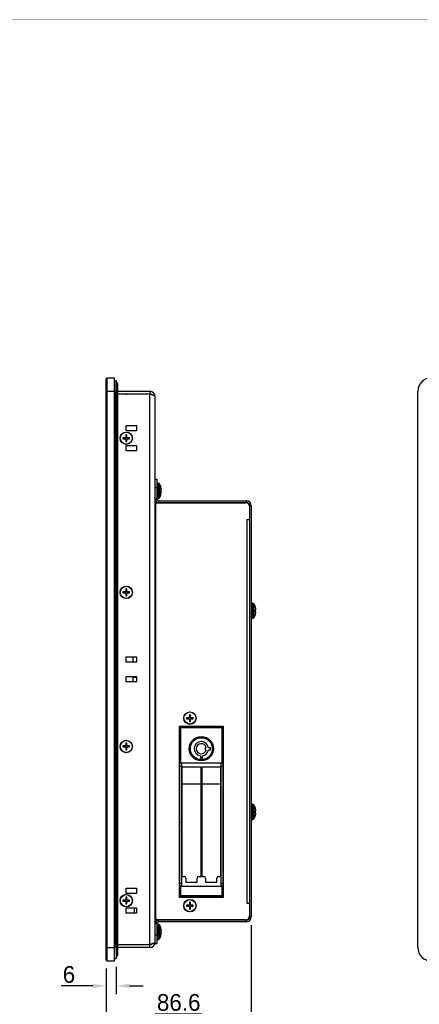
# Model space of a CAD drawing. Header units: millimetres. Extents: x 0 to 1427, y 0 to 1009.
# Tile 17 of 32: x 713 to 952, y 422 to 1009. Entities that reach past the tile are written whole.
import ezdxf

# ---------------------------------------------------------------- set-up
doc = ezdxf.new("R2010")
doc.units = ezdxf.units.MM
doc.header["$LTSCALE"] = 65.395
doc.header["$PDMODE"] = 3
doc.header["$PDSIZE"] = 0.01
doc.layers.get('0').update_dxf_attribs({"linetype": 'CONTINUOUS'})
doc.layers.get('Defpoints').update_dxf_attribs({"linetype": 'CONTINUOUS'})
for name, color, linetype in [('00_TOPPPC12-FORMAT', 7, 'CONTINUOUS'), ('901311085-SHAPE', 7, 'CONTINUOUS'), ('AUDIO_CONNECTOR_SET-SHAPE', 7, 'CONTINUOUS'), ('C-1-338168-2-G-3D-SHAPE', 7, 'CONTINUOUS'), ('COVER-REAR_PPC15_V2-SHAPE', 7, 'CONTINUOUS'), ('FRONT_COVER_PPC17_AL-SHAPE', 7, 'CONTINUOUS'), ('HARDRACK_MB992SK-B-SHAPE', 7, 'CONTINUOUS'), ('HDR_SUPPORT-SHAPE', 7, 'CONTINUOUS'), ('HEATSINK_1960062791T001_5-SHAPE', 7, 'CONTINUOUS'), ('ISO14582-M3X8-4_8-SHAPE', 7, 'CONTINUOUS'), ('ISO7045-M3X8-4_8-SHAPE', 7, 'CONTINUOUS'), ('LCD_BRK_PC17_2BAY-SHAPE', 7, 'CONTINUOUS'), ('MIO-5251-SHAPE', 7, 'CONTINUOUS'), ('NUT_M3-SHAPE', 7, 'CONTINUOUS'), ('REAR_CASE-PCVIEW17_2BAY-V-SHAPE', 7, 'CONTINUOUS'), ('SCREW_M4X8_MUSH_2-SHAPE', 7, 'CONTINUOUS'), ('SEALNG_GASKET-PC17-SHAPE', 7, 'CONTINUOUS'), ('STANDOFF_M3X34L-SHAPE', 7, 'CONTINUOUS'), ('USB_COVER_LOCK-RX-SHAPE', 7, 'CONTINUOUS')]:
    doc.layers.add(name, color=color, linetype=linetype)
doc.styles.get("Standard").update_dxf_attribs({"font": 'gothic.ttf'})
doc.dimstyles.new('WALL', dxfattribs={"dimtxt": 10, "dimasz": 8, "dimexe": 5, "dimexo": 5, "dimgap": 1.5, "dimtad": 1, "dimtoh": 1, "dimdsep": 46, "dimtxsty": 'STANDARD', "dimcen": 0, "dimadec": 0, "dimazin": 0, "dimtp": 0.001, "dimtm": 0.001, "dimtfac": 1, "dimtofl": 0, "dimtmove": 0, "dimatfit": 3, "dimfxl": 1, "dimtolj": 1, "dimarcsym": 0})

# ---------------------------------------------------------------- blocks, each defined once
blk = doc.blocks.new('*D43')
at = {"color": 0, "lineweight": -2, "transparency": 16777216}
for p, q in [((851.61, 468.84), (851.61, 410.97)), ((765.01, 443.04), (765.01, 410.97)), ((773.01, 415.97), (843.61, 415.97))]:
    blk.add_line(p, q, dxfattribs=at)
at = {"color": 0, "transparency": 16777216}
for points in [[(773.01, 417.3), (773.01, 414.63), (765.01, 415.97)], [(843.61, 417.3), (843.61, 414.63), (851.61, 415.97)]]:
    blk.add_solid(points, dxfattribs=at)
at = {"layer": 'Defpoints', "color": 0, "transparency": 16777216}
for p in [(851.61, 473.84), (765.01, 448.04), (851.61, 415.97)]:
    blk.add_point(p, dxfattribs=at)
at = {"color": 0, "transparency": 16777216, "insert": (808.31, 422.72), "char_height": 10, "attachment_point": 5}
blk.add_mtext('\\A1;86.6', dxfattribs=at)
blk = doc.blocks.new('*D45')
at = {"color": 0, "lineweight": -2, "transparency": 16777216}
for p, q in [((765.01, 443.04), (765.01, 427.66)), ((771.01, 444.04), (771.01, 427.66)), ((757.01, 432.66), (738.23, 432.66)), ((779.01, 432.66), (787.01, 432.66))]:
    blk.add_line(p, q, dxfattribs=at)
at = {"color": 0, "transparency": 16777216}
for points in [[(757.01, 433.99), (757.01, 431.32), (765.01, 432.66)], [(779.01, 433.99), (779.01, 431.32), (771.01, 432.66)]]:
    blk.add_solid(points, dxfattribs=at)
at = {"layer": 'Defpoints', "color": 0, "transparency": 16777216}
for p in [(765.01, 448.04), (771.01, 449.04), (771.01, 432.66)]:
    blk.add_point(p, dxfattribs=at)
at = {"color": 0, "transparency": 16777216, "insert": (742.81, 439.41), "char_height": 10, "attachment_point": 5}
blk.add_mtext('\\A1;6', dxfattribs=at)

msp = doc.modelspace()

# ---------------------------------------------------------------- linework, layer by layer
at = {"layer": '00_TOPPPC12-FORMAT', "color": 7, "linetype": 'Continuous', "const_width": 0.24}
msp.add_lwpolyline([(0, 1009.2), (1426.8, 1009.2)], dxfattribs=at)
at = {"layer": '901311085-SHAPE', "color": 7, "linetype": 'Continuous'}
for p, q in [((809.015, 509.68), (808.715, 509.68)), ((809.015, 509.06), (808.715, 509.06)), ((809.015, 507.14), (808.715, 507.14)), ((809.015, 506.52), (808.715, 506.52)), ((809.015, 504.6), (808.715, 504.6)), ((809.015, 503.98), (808.715, 503.98)), ((809.015, 502.06), (808.715, 502.06)), ((809.015, 501.44), (808.715, 501.44)), ((809.015, 499.52), (808.715, 499.52)), ((809.015, 498.9), (808.715, 498.9))]:
    msp.add_line(p, q, dxfattribs=at)
at = {"layer": 'AUDIO_CONNECTOR_SET-SHAPE', "color": 7, "linetype": 'Continuous'}
for p, q in [((809.015, 508.943), (808.715, 508.94)), ((808.715, 502.939), (809.015, 502.942)), ((809.015, 488.44), (808.715, 488.44)), ((834.815, 488.44), (834.615, 488.44)), ((808.715, 486.14), (809.015, 486.14)), ((811.772, 485.84), (811.869, 485.744)), ((834.615, 486.14), (834.815, 486.14))]:
    msp.add_line(p, q, dxfattribs=at)
for points in [[(809.015, 530.37), (808.968, 530.222), (808.905, 530.009), (808.842, 529.784), (808.78, 529.546), (808.718, 529.293), (808.715, 529.277)], [(809.015, 525.413), (808.943, 525.101), (808.826, 524.616), (808.715, 524.17)], [(808.715, 489.979), (808.805, 489.782), (809.015, 489.387)], [(822.076, 485.49), (822.06, 485.499), (821.851, 485.629), (821.643, 485.76), (821.518, 485.84)]]:
    msp.add_lwpolyline(points, dxfattribs=at)
msp.add_arc((810.193, 497.906), 5.35, 257.034606, 257.267696, dxfattribs=at)
msp.add_open_spline([(808.993, 492.693), (808.968, 492.698), (808.875, 492.72), (808.781, 492.745), (808.713, 492.766)], degree=3, knots=[0, 0, 0, 0, 0.2598193, 1, 1, 1, 1], dxfattribs=at)
at = {"layer": 'C-1-338168-2-G-3D-SHAPE', "color": 7, "linetype": 'Continuous'}
for p, q in [((809.015, 586.99), (808.715, 586.99)), ((809.015, 585.347), (808.715, 585.347)), ((809.015, 584.247), (808.715, 584.247)), ((809.015, 582.604), (808.715, 582.604)), ((809.015, 581.504), (808.715, 581.504)), ((809.015, 579.775), (808.715, 579.828)), ((809.015, 578.828), (808.715, 578.881)), ((808.965, 578.095), (808.715, 578.095)), ((808.965, 578.095), (809.015, 578.086)), ((808.715, 571.995), (808.965, 571.995)), ((809.015, 572.003), (808.965, 571.995)), ((808.965, 568.085), (808.715, 568.085)), ((808.965, 568.085), (809.015, 568.076)), ((808.715, 561.985), (808.965, 561.985)), ((808.715, 561.198), (809.015, 561.251)), ((808.715, 560.251), (809.015, 560.304)), ((809.015, 558.576), (808.715, 558.576)), ((809.015, 561.993), (808.965, 561.985)), ((809.015, 557.476), (808.715, 557.476)), ((809.015, 555.833), (808.715, 555.833)), ((809.015, 554.733), (808.715, 554.733)), ((809.015, 553.09), (808.715, 553.09)), ((809.015, 551.99), (808.715, 551.99)), ((809.015, 550.347), (808.715, 550.347)), ((809.015, 549.247), (808.715, 549.247)), ((809.015, 547.604), (808.715, 547.604)), ((809.015, 546.504), (808.715, 546.504)), ((809.015, 544.775), (808.715, 544.828)), ((809.015, 543.828), (808.715, 543.881)), ((808.965, 543.095), (808.715, 543.095)), ((808.965, 543.095), (809.015, 543.086)), ((808.715, 536.995), (808.965, 536.995)), ((809.015, 537.003), (808.965, 536.995))]:
    msp.add_line(p, q, dxfattribs=at)
for centre, radius, start, end in [((807.915, 575.045), 1.825, 52.8684, 63.998118), ((807.915, 575.045), 2.325, 61.733408, 69.838826), ((807.915, 575.045), 1.825, 296.00487, 307.123868), ((807.915, 575.045), 2.325, 290.161349, 298.268496), ((807.915, 565.035), 1.825, 52.8684, 63.998118), ((807.915, 565.035), 2.325, 61.733408, 69.838826), ((807.915, 565.035), 1.825, 296.00487, 307.123868), ((807.915, 565.035), 2.325, 290.161349, 298.268496), ((807.915, 540.045), 1.825, 52.8684, 63.998118), ((807.915, 540.045), 2.325, 61.733408, 69.838826), ((807.915, 540.045), 1.825, 296.00487, 307.123868), ((807.915, 540.045), 2.325, 290.161349, 298.268496)]:
    msp.add_arc(centre, radius, start, end, dxfattribs=at)
at = {"layer": 'COVER-REAR_PPC15_V2-SHAPE', "color": 7, "linetype": 'Continuous'}
for p, q in [((794.215, 735.04), (795.215, 735.04)), ((795.215, 735.04), (795.215, 723.24)), ((794.215, 730.04), (795.215, 730.04)), ((795.215, 723.24), (794.215, 723.24)), ((796.215, 722.24), (796.215, 721.24)), ((796.215, 722.24), (848.615, 722.24)), ((796.215, 721.24), (848.615, 721.24)), ((848.615, 722.24), (848.615, 721.24)), ((850.615, 719.24), (850.615, 473.84)), ((851.615, 719.24), (850.615, 719.24)), ((851.615, 719.24), (851.615, 473.84)), ((848.615, 471.84), (796.215, 471.84)), ((796.215, 470.84), (796.215, 471.84)), ((848.615, 470.84), (796.215, 470.84)), ((848.615, 470.84), (848.615, 471.84)), ((851.615, 473.84), (850.615, 473.84)), ((795.215, 469.84), (794.215, 469.84)), ((795.215, 469.84), (795.215, 458.04)), ((794.215, 463.04), (795.215, 463.04)), ((794.215, 458.04), (794.215, 458.651)), ((794.215, 458.04), (795.215, 458.04))]:
    msp.add_line(p, q, dxfattribs=at)
for centre, radius, start, end in [((796.215, 723.24), 2, 180, 270), ((796.215, 723.24), 1, 180, 270), ((848.615, 719.24), 3, 0, 90), ((848.615, 719.24), 2, 0, 90), ((796.215, 469.84), 2, 90, 180), ((796.215, 469.84), 1, 90, 180), ((848.615, 473.84), 3, 270, 0), ((848.615, 473.84), 2, 270, 0)]:
    msp.add_arc(centre, radius, start, end, dxfattribs=at)
at = {"layer": 'FRONT_COVER_PPC17_AL-SHAPE', "color": 7, "linetype": 'Continuous'}
for p, q in [((765.015, 795.04), (765.515, 795.54)), ((765.015, 448.04), (765.015, 795.04)), ((765.515, 447.54), (765.515, 795.54)), ((765.515, 795.54), (770.015, 795.54)), ((770.015, 447.54), (770.015, 795.54)), ((765.015, 787.54), (770.015, 787.54)), ((951.064, 455.54), (951.064, 787.54)), ((765.015, 455.54), (770.015, 455.54)), ((765.015, 448.04), (765.515, 447.54)), ((765.515, 447.54), (770.015, 447.54))]:
    msp.add_line(p, q, dxfattribs=at)
for centre, start, end in [((959.064, 787.54), 90, 180), ((959.064, 455.54), 180, 270)]:
    msp.add_arc(centre, 8, start, end, dxfattribs=at)
at = {"layer": 'HARDRACK_MB992SK-B-SHAPE', "color": 7, "linetype": 'Continuous'}
for p, q in [((834.615, 587.24), (809.015, 587.24)), ((809.515, 586.74), (809.015, 587.24)), ((809.015, 485.84), (809.015, 587.24)), ((834.115, 586.74), (809.515, 586.74)), ((809.515, 565.593), (809.515, 586.74)), ((834.115, 586.74), (834.615, 587.24)), ((834.115, 586.74), (834.115, 565.593)), ((834.615, 587.24), (834.615, 485.84)), ((821.215, 570.032), (821.215, 568.74)), ((822.415, 568.74), (822.415, 570.032)), ((824.754, 574.84), (824.115, 574.84)), ((824.115, 574.84), (824.115, 573.64)), ((824.115, 573.64), (824.754, 573.64)), ((827.315, 574.84), (826.022, 574.84)), ((826.022, 573.64), (827.315, 573.64)), ((827.315, 573.64), (827.315, 574.84)), ((810.015, 565.593), (809.515, 565.593)), ((833.615, 565.64), (810.015, 565.64)), ((810.015, 565.64), (810.015, 492.24)), ((821.215, 568.74), (822.415, 568.74)), ((833.615, 492.24), (833.615, 565.64)), ((834.115, 565.593), (833.615, 565.593)), ((809.015, 563.84), (810.015, 563.84)), ((821.615, 563.24), (810.215, 563.24)), ((810.215, 563.24), (810.215, 553.24)), ((821.615, 553.24), (821.615, 563.24)), ((833.415, 563.24), (822.015, 563.24)), ((822.015, 563.24), (822.015, 553.24)), ((833.415, 553.24), (833.415, 563.24)), ((833.615, 563.84), (834.615, 563.84)), ((810.215, 553.24), (821.615, 553.24)), ((821.615, 553.04), (810.215, 553.04)), ((810.215, 553.04), (810.215, 498.04)), ((821.615, 498.04), (821.615, 553.04)), ((822.015, 553.24), (833.415, 553.24)), ((833.415, 553.04), (822.015, 553.04)), ((822.015, 553.04), (822.015, 498.04)), ((833.415, 498.04), (833.415, 553.04)), ((809.015, 494.04), (810.015, 494.04)), ((810.215, 498.04), (811.558, 498.04)), ((812.558, 497.04), (812.558, 494.54)), ((812.558, 494.54), (819.272, 494.54)), ((819.272, 494.54), (819.272, 497.04)), ((820.272, 498.04), (821.615, 498.04)), ((822.015, 498.04), (823.358, 498.04)), ((824.358, 497.04), (824.358, 494.54)), ((824.358, 494.54), (831.072, 494.54)), ((831.072, 494.54), (831.072, 497.04)), ((832.072, 498.04), (833.415, 498.04)), ((833.615, 494.04), (834.615, 494.04)), ((810.015, 492.286), (809.515, 492.286)), ((809.515, 486.34), (809.515, 492.286)), ((810.015, 492.24), (833.615, 492.24)), ((834.115, 492.286), (833.615, 492.286)), ((834.115, 492.286), (834.115, 486.34)), ((809.515, 486.34), (809.015, 485.84)), ((834.615, 485.84), (809.015, 485.84)), ((834.115, 486.34), (809.515, 486.34)), ((834.115, 486.34), (834.615, 485.84))]:
    msp.add_line(p, q, dxfattribs=at)
for points in [[(809.029, 587.225), (809.018, 587.236), (809.015, 587.24)], [(809.515, 586.74), (809.441, 586.814), (809.371, 586.883)], [(834.115, 586.74), (834.189, 586.813), (834.258, 586.883)], [(834.601, 587.225), (834.611, 587.236), (834.615, 587.24)], [(809.029, 485.854), (809.018, 485.843), (809.015, 485.84)], [(809.515, 486.34), (809.44, 486.266), (809.371, 486.196)], [(834.115, 486.34), (834.189, 486.265), (834.258, 486.196)], [(834.582, 485.872), (834.611, 485.843), (834.615, 485.84)]]:
    msp.add_lwpolyline(points, dxfattribs=at)
for radius in [7.3, 6.55]:
    msp.add_circle((821.815, 574.24), radius, dxfattribs=at)
for centre, radius, start, end in [((821.815, 574.24), 4.25, 8.115929, 261.884071), ((821.815, 574.24), 3, 11.536959, 348.463041), ((821.815, 574.24), 4.25, 278.115929, 351.884071), ((811.558, 497.04), 1, 0, 90), ((820.272, 497.04), 1, 90, 180), ((823.358, 497.04), 1, 0, 90), ((832.072, 497.04), 1, 90, 180)]:
    msp.add_arc(centre, radius, start, end, dxfattribs=at)
for points, knots in [([(809.515, 565.593), (809.443, 565.593), (809.311, 565.586), (809.155, 565.543), (809.071, 565.469), (809.021, 565.375), (809.015, 565.294), (809.015, 565.24)], [0, 0, 0, 0, 0.3061025, 0.5589283, 0.6653642, 0.7692999, 1, 1, 1, 1]), ([(834.615, 565.24), (834.615, 565.294), (834.609, 565.375), (834.559, 565.469), (834.475, 565.543), (834.318, 565.586), (834.187, 565.593), (834.115, 565.593)], [0, 0, 0, 0, 0.2307001, 0.3346358, 0.4410717, 0.6938975, 1, 1, 1, 1]), ([(809.015, 492.64), (809.015, 492.585), (809.021, 492.504), (809.071, 492.41), (809.155, 492.336), (809.311, 492.293), (809.443, 492.286), (809.515, 492.286)], [0, 0, 0, 0, 0.2307001, 0.3346359, 0.4410718, 0.6938975, 1, 1, 1, 1]), ([(834.115, 492.286), (834.187, 492.286), (834.318, 492.293), (834.475, 492.336), (834.559, 492.41), (834.609, 492.504), (834.615, 492.585), (834.615, 492.64)], [0, 0, 0, 0, 0.3061025, 0.5589282, 0.6653641, 0.7692999, 1, 1, 1, 1])]:
    msp.add_open_spline(points, degree=3, knots=knots, dxfattribs=at)
at = {"layer": 'HDR_SUPPORT-SHAPE', "color": 7, "linetype": 'Continuous'}
for p, q in [((815.015, 594.44), (815.015, 594.38)), ((815.015, 590.54), (815.015, 590.736)), ((809.015, 587.59), (809.015, 587.24)), ((821.015, 587.59), (821.015, 587.24)), ((821.015, 485.74), (809.015, 485.74)), ((809.015, 485.49), (809.015, 485.74)), ((815.015, 482.54), (815.015, 482.48)), ((821.015, 485.49), (821.015, 485.74)), ((815.015, 478.54), (815.015, 478.599))]:
    msp.add_line(p, q, dxfattribs=at)
at = {"layer": 'HEATSINK_1960062791T001_5-SHAPE', "color": 7, "linetype": 'Continuous'}
for p, q in [((828.619, 587.24), (828.619, 587.59)), ((829.595, 587.24), (829.595, 587.59)), ((829.675, 587.59), (829.675, 587.24)), ((829.938, 587.59), (829.938, 587.24)), ((830.445, 587.24), (830.445, 587.59)), ((830.947, 587.59), (830.947, 587.24)), ((831.442, 587.24), (831.442, 587.59)), ((831.91, 587.59), (831.91, 587.24)), ((832.393, 587.24), (832.393, 587.59)), ((832.829, 587.59), (832.829, 587.24)), ((833.3, 587.24), (833.3, 587.59)), ((833.706, 587.59), (833.706, 587.24)), ((834.166, 587.24), (834.166, 587.59)), ((834.544, 587.59), (834.544, 587.24)), ((834.815, 533.863), (834.615, 533.863))]:
    msp.add_line(p, q, dxfattribs=at)
for points in [[(834.615, 576.499), (834.681, 576.503), (834.748, 576.504), (834.815, 576.503)], [(834.815, 569.576), (834.748, 569.575), (834.681, 569.576), (834.615, 569.579)]]:
    msp.add_open_spline(points, degree=3, dxfattribs=at)
at = {"layer": 'ISO14582-M3X8-4_8-SHAPE', "color": 7, "linetype": 'Continuous'}
for p, q in [((774.915, 785.94), (775.015, 785.84)), ((775.015, 785.862), (775.015, 785.84)), ((775.098, 785.78), (775.015, 785.862)), ((775.075, 785.78), (775.115, 785.74)), ((775.098, 785.78), (775.075, 785.78)), ((776.715, 785.862), (776.715, 785.78)), ((777.315, 785.78), (776.715, 785.78)), ((777.315, 785.78), (777.315, 785.862)), ((778.955, 785.78), (778.915, 785.74)), ((779.015, 785.862), (778.931, 785.78)), ((778.955, 785.78), (778.931, 785.78)), ((779.115, 785.94), (779.015, 785.84)), ((779.015, 785.84), (779.015, 785.862)), ((775.015, 759.84), (775.015, 759.24)), ((776.715, 759.84), (775.015, 759.84)), ((775.015, 759.24), (776.715, 759.24)), ((776.715, 761.54), (776.715, 759.84)), ((777.315, 761.54), (776.715, 761.54)), ((776.715, 759.24), (776.715, 757.54)), ((777.315, 759.84), (777.315, 761.54)), ((779.015, 759.84), (777.315, 759.84)), ((777.315, 757.54), (777.315, 759.24)), ((777.315, 759.24), (779.015, 759.24)), ((779.015, 759.24), (779.015, 759.84)), ((776.715, 757.54), (777.315, 757.54)), ((775.015, 667.84), (775.015, 667.24)), ((776.715, 667.84), (775.015, 667.84)), ((775.015, 667.24), (776.715, 667.24)), ((776.715, 669.54), (776.715, 667.84)), ((777.315, 669.54), (776.715, 669.54)), ((776.715, 667.24), (776.715, 665.54)), ((776.715, 665.54), (777.315, 665.54)), ((777.315, 667.84), (777.315, 669.54)), ((779.015, 667.84), (777.315, 667.84)), ((777.315, 665.54), (777.315, 667.24)), ((777.315, 667.24), (779.015, 667.24)), ((779.015, 667.24), (779.015, 667.84)), ((815.315, 594.44), (814.715, 594.44)), ((814.715, 594.44), (814.715, 592.74)), ((815.315, 592.74), (815.315, 594.44)), ((814.715, 592.74), (813.015, 592.74)), ((813.015, 592.74), (813.015, 592.14)), ((813.015, 592.14), (814.715, 592.14)), ((814.715, 592.14), (814.715, 590.44)), ((814.715, 590.44), (815.315, 590.44)), ((817.015, 592.74), (815.315, 592.74)), ((815.315, 592.14), (817.015, 592.14)), ((815.315, 590.44), (815.315, 592.14)), ((817.015, 592.14), (817.015, 592.74)), ((776.715, 577.54), (776.715, 575.84)), ((777.315, 577.54), (776.715, 577.54)), ((777.315, 575.84), (777.315, 577.54)), ((775.015, 575.84), (775.015, 575.24)), ((776.715, 575.84), (775.015, 575.84)), ((775.015, 575.24), (776.715, 575.24)), ((776.715, 575.24), (776.715, 573.54)), ((776.715, 573.54), (777.315, 573.54)), ((779.015, 575.84), (777.315, 575.84)), ((777.315, 573.54), (777.315, 575.24)), ((777.315, 575.24), (779.015, 575.24)), ((779.015, 575.24), (779.015, 575.84)), ((776.715, 483.84), (775.015, 483.84)), ((775.015, 483.84), (775.015, 483.24)), ((775.015, 483.24), (776.715, 483.24)), ((777.315, 485.54), (776.715, 485.54)), ((776.715, 485.54), (776.715, 483.84)), ((776.715, 483.24), (776.715, 481.54)), ((777.315, 483.84), (777.315, 485.54)), ((779.015, 483.84), (777.315, 483.84)), ((777.315, 483.24), (779.015, 483.24)), ((777.315, 481.54), (777.315, 483.24)), ((779.015, 483.24), (779.015, 483.84)), ((815.315, 482.54), (814.715, 482.54)), ((814.715, 482.54), (814.715, 480.84)), ((815.315, 480.84), (815.315, 482.54)), ((776.715, 481.54), (777.315, 481.54)), ((814.715, 480.84), (813.015, 480.84)), ((813.015, 480.84), (813.015, 480.24)), ((813.015, 480.24), (814.715, 480.24)), ((814.715, 480.24), (814.715, 478.54)), ((814.715, 478.54), (815.315, 478.54)), ((817.015, 480.84), (815.315, 480.84)), ((815.315, 480.24), (817.015, 480.24)), ((815.315, 478.54), (815.315, 480.24)), ((817.015, 480.24), (817.015, 480.84)), ((774.915, 457.14), (775.015, 457.24)), ((775.015, 457.217), (775.098, 457.3)), ((775.015, 457.24), (775.015, 457.217)), ((775.075, 457.3), (775.115, 457.34)), ((775.075, 457.3), (775.098, 457.3)), ((776.715, 457.3), (777.315, 457.3)), ((776.715, 457.3), (776.715, 457.217)), ((777.315, 457.217), (777.315, 457.3)), ((778.955, 457.3), (778.915, 457.34)), ((778.931, 457.3), (778.955, 457.3)), ((778.931, 457.3), (779.015, 457.217)), ((779.115, 457.14), (779.015, 457.24)), ((779.015, 457.217), (779.015, 457.24))]:
    msp.add_line(p, q, dxfattribs=at)
for centre in [(777.015, 759.54), (777.015, 667.54), (815.015, 592.44), (777.015, 575.54), (777.015, 483.54), (815.015, 480.54)]:
    msp.add_circle(centre, 3.7, dxfattribs=at)
for centre, radius, start, end in [((777.017, 787.887), 2.047, 261.521454, 269.94778), ((777.013, 787.887), 2.047, 270.05222, 278.478546), ((777.015, 759.54), 1.94, 171.10413, 188.89587), ((777.015, 759.54), 1.94, 81.10413, 98.89587), ((777.015, 759.54), 1.94, 351.10413, 8.89587), ((777.015, 759.54), 1.94, 261.10413, 278.89587), ((777.015, 667.54), 1.94, 171.10413, 188.89587), ((777.015, 667.54), 1.94, 81.10413, 98.89587), ((777.015, 667.54), 1.94, 261.10413, 278.89587), ((777.015, 667.54), 1.94, 351.10413, 8.89587), ((777.015, 575.54), 1.94, 81.10413, 98.89587), ((777.015, 575.54), 1.94, 171.10413, 188.89587), ((777.015, 575.54), 1.94, 261.10413, 278.89587), ((777.015, 575.54), 1.94, 351.10413, 8.89587), ((777.015, 483.54), 1.94, 171.10413, 188.89587), ((777.015, 483.54), 1.94, 81.10413, 98.89587), ((777.015, 483.54), 1.94, 351.10413, 8.89587), ((777.015, 483.54), 1.94, 261.10413, 278.89587), ((777.017, 455.192), 2.047, 90.05222, 98.478546), ((777.013, 455.192), 2.047, 81.521454, 89.94778)]:
    msp.add_arc(centre, radius, start, end, dxfattribs=at)
at = {"layer": 'ISO14582-M3X8-4_8-SHAPE', "color": 2, "linetype": 'Continuous'}
for centre, start, end in [((777.015, 759.54), 164.877635, 195), ((777.015, 759.54), 74.875413, 105.124071), ((777.015, 759.54), 255, 285.124587), ((777.015, 759.54), 344.876241, 15.123759), ((777.015, 667.54), 164.877635, 195), ((777.015, 667.54), 74.875413, 105.124071), ((777.015, 667.54), 255, 285.124587), ((777.015, 667.54), 344.876241, 15.123759), ((815.015, 592.44), 74.875413, 105.124071), ((815.015, 592.44), 164.877635, 195), ((815.015, 592.44), 255, 285.124587), ((815.015, 592.44), 344.876241, 15.123759), ((777.015, 575.54), 74.875413, 105.124071), ((777.015, 575.54), 164.877635, 195), ((777.015, 575.54), 255, 285.124587), ((777.015, 575.54), 344.876241, 15.123759), ((777.015, 483.54), 164.877635, 195), ((777.015, 483.54), 74.875413, 105.124071), ((777.015, 483.54), 255, 285.124587), ((777.015, 483.54), 344.876241, 15.123759), ((815.015, 480.54), 164.877635, 195), ((815.015, 480.54), 74.875413, 105.124071), ((815.015, 480.54), 255, 285.124587), ((815.015, 480.54), 344.876241, 15.123759)]:
    msp.add_arc(centre, 1.15, start, end, dxfattribs=at)
at = {"layer": 'ISO7045-M3X8-4_8-SHAPE', "color": 7, "linetype": 'Continuous'}
for p, q in [((812.115, 485.74), (812.115, 485.84)), ((815.115, 485.74), (815.115, 485.84))]:
    msp.add_line(p, q, dxfattribs=at)
at = {"layer": 'LCD_BRK_PC17_2BAY-SHAPE', "color": 7, "linetype": 'Continuous'}
for p, q in [((770.115, 783.64), (770.015, 783.64)), ((770.115, 773.19), (770.015, 773.19)), ((781.015, 629.04), (781.015, 625.84)), ((781.015, 617.24), (781.015, 614.04)), ((783.015, 616.74), (781.015, 616.74)), ((782.015, 476.04), (782.015, 479.24)), ((770.115, 469.89), (770.015, 469.89)), ((770.115, 459.44), (770.015, 459.44))]:
    msp.add_line(p, q, dxfattribs=at)
for centre, start, end in [((772.015, 783.64), 161.961265, 180), ((772.015, 459.44), 180, 198.038735)]:
    msp.add_arc(centre, 2, start, end, dxfattribs=at)
at = {"layer": 'MIO-5251-SHAPE', "color": 7, "linetype": 'Continuous'}
for p, q in [((826.819, 587.289), (821.015, 587.289)), ((821.169, 587.24), (821.169, 587.289)), ((826.819, 587.24), (826.819, 587.59)), ((834.615, 526.342), (834.815, 526.342)), ((834.815, 525.642), (834.615, 525.642)), ((834.615, 525.342), (834.815, 525.342)), ((834.815, 512.342), (834.615, 512.342)), ((834.615, 512.042), (834.815, 512.042)), ((834.815, 511.342), (834.615, 511.342)), ((834.615, 508.102), (834.774, 508.102)), ((834.815, 507.592), (834.615, 507.592)), ((834.615, 507.492), (834.815, 507.492)), ((834.615, 494.192), (834.815, 494.192)), ((834.615, 494.091), (834.815, 494.091)), ((834.615, 493.582), (834.774, 493.582))]:
    msp.add_line(p, q, dxfattribs=at)
at = {"layer": 'NUT_M3-SHAPE', "color": 7, "linetype": 'Continuous'}
for centre, start, end in [((807.915, 575.045), 41.877161, 57.51946), ((807.915, 575.045), 302.48054, 318.122839), ((807.915, 565.035), 41.877161, 57.51946), ((807.915, 565.035), 302.48054, 318.122839), ((807.915, 540.045), 41.877161, 57.51946), ((807.915, 540.045), 302.48054, 318.122839)]:
    msp.add_arc(centre, 1.5, start, end, dxfattribs=at)
at = {"layer": 'REAR_CASE-PCVIEW17_2BAY-V-SHAPE', "color": 7, "linetype": 'Continuous'}
for p, q in [((770.115, 787.54), (770.115, 785.94)), ((770.115, 787.54), (791.015, 787.54)), ((791.015, 787.54), (791.015, 785.94)), ((770.115, 785.94), (791.015, 785.94)), ((770.115, 785.74), (770.115, 457.34)), ((791.015, 785.74), (770.115, 785.74)), ((791.015, 457.34), (791.015, 785.74)), ((794.215, 458.74), (794.215, 784.34)), ((777.015, 763.84), (777.015, 767.04)), ((777.015, 767.04), (783.015, 767.04)), ((783.015, 767.04), (783.015, 763.84)), ((783.015, 763.84), (777.015, 763.84)), ((777.015, 752.04), (777.015, 755.24)), ((777.015, 755.24), (783.015, 755.24)), ((783.015, 755.24), (783.015, 752.04)), ((783.015, 752.04), (777.015, 752.04)), ((794.36, 720.54), (795.115, 720.54)), ((794.615, 472.54), (794.615, 720.54)), ((795.115, 720.54), (795.115, 721.04)), ((795.115, 721.04), (848.115, 721.04)), ((849.015, 711.04), (849.015, 482.04)), ((849.015, 711.04), (850.615, 711.04)), ((777.015, 625.84), (777.015, 629.04)), ((777.015, 629.04), (783.015, 629.04)), ((783.015, 629.04), (783.015, 625.84)), ((783.015, 625.84), (777.015, 625.84)), ((777.015, 614.04), (777.015, 617.24)), ((777.015, 617.24), (783.015, 617.24)), ((783.015, 617.24), (783.015, 614.04)), ((783.015, 614.04), (777.015, 614.04)), ((808.715, 587.59), (834.815, 587.59)), ((808.715, 485.49), (808.715, 587.59)), ((834.815, 587.59), (834.815, 485.49)), ((834.815, 526.592), (834.615, 526.592)), ((834.615, 511.092), (834.815, 511.092)), ((834.815, 508.592), (834.615, 508.592)), ((777.015, 491.04), (783.015, 491.04)), ((777.015, 487.84), (777.015, 491.04)), ((783.015, 487.84), (777.015, 487.84)), ((783.015, 491.04), (783.015, 487.84)), ((834.615, 493.092), (834.815, 493.092)), ((834.815, 485.49), (808.715, 485.49)), ((849.015, 482.04), (850.615, 482.04)), ((777.015, 479.24), (783.015, 479.24)), ((777.015, 476.04), (777.015, 479.24)), ((783.015, 476.04), (777.015, 476.04)), ((783.015, 479.24), (783.015, 476.04)), ((795.115, 472.54), (794.36, 472.54)), ((795.115, 472.04), (795.115, 472.54)), ((848.115, 472.04), (795.115, 472.04)), ((770.115, 457.34), (791.015, 457.34)), ((791.015, 457.14), (770.115, 457.14)), ((770.115, 455.54), (770.115, 457.14)), ((791.015, 455.54), (770.115, 455.54)), ((791.015, 455.54), (791.015, 457.14))]:
    msp.add_line(p, q, dxfattribs=at)
for centre in [(777.015, 759.54), (777.015, 667.54), (815.015, 592.54), (777.015, 575.54), (777.015, 483.54), (815.015, 480.54)]:
    msp.add_circle(centre, 3.6, dxfattribs=at)
for centre, radius, start, end in [((791.015, 784.34), 3.2, 0, 90), ((791.015, 784.34), 1.6, 41.48821, 90), ((777.015, 759.54), 2, 171.467573, 174.70588), ((777.015, 759.54), 2, 185.294119, 188.532427), ((777.015, 759.54), 2, 81.459889, 98.540111), ((777.015, 759.54), 2, 5.294119, 8.532427), ((777.015, 759.54), 2, 351.467573, 354.70588), ((777.015, 759.54), 2, 261.459889, 278.540111), ((848.115, 718.54), 2.5, 15, 90), ((777.015, 667.54), 2, 171.467573, 174.70588), ((777.015, 667.54), 2, 185.294119, 188.532427), ((777.015, 667.54), 2, 81.459889, 98.540111), ((777.015, 667.54), 2, 261.459889, 278.540111), ((777.015, 667.54), 2, 5.294119, 8.532427), ((777.015, 667.54), 2, 351.467573, 354.70588), ((815.015, 592.54), 2, 174.302893, 191.273673), ((815.015, 592.54), 2, 261.36246, 278.63754), ((815.015, 592.54), 2, 348.726327, 349.411761), ((815.015, 592.54), 2, 5.294119, 5.697107), ((777.015, 575.54), 2, 81.459889, 98.540111), ((777.015, 575.54), 2, 171.467573, 174.70588), ((777.015, 575.54), 2, 185.294119, 188.532427), ((777.015, 575.54), 2, 261.459889, 278.540111), ((777.015, 575.54), 2, 5.294119, 8.532427), ((777.015, 575.54), 2, 351.467573, 354.70588), ((777.015, 483.54), 2, 171.467573, 174.70588), ((777.015, 483.54), 2, 185.294119, 188.532427), ((777.015, 483.54), 2, 81.459889, 98.540111), ((777.015, 483.54), 2, 5.294119, 8.532427), ((777.015, 483.54), 2, 351.467573, 354.70588), ((815.015, 480.54), 2, 81.459889, 98.540111), ((777.015, 483.54), 2, 261.459889, 278.540111), ((815.015, 480.54), 2, 171.467573, 174.70588), ((815.015, 480.54), 2, 185.294119, 188.532427), ((815.015, 480.54), 2, 261.459889, 278.540111), ((815.015, 480.54), 2, 5.294119, 8.532427), ((815.015, 480.54), 2, 351.467573, 354.70588), ((848.115, 474.54), 2.5, 270, 0), ((791.015, 458.74), 3.2, 270, 0), ((791.015, 458.74), 1.6, 270, 318.51179)]:
    msp.add_arc(centre, radius, start, end, dxfattribs=at)
for points in [[(794.215, 784.34), (794.215, 784.482), (793.994, 784.696), (793.654, 784.882), (793.253, 785.055), (792.774, 785.224), (792.019, 785.461), (791.424, 785.626), (791.015, 785.74)], [(794.215, 458.74), (794.215, 458.597), (793.994, 458.383), (793.654, 458.197), (793.253, 458.024), (792.774, 457.855), (792.019, 457.618), (791.424, 457.453), (791.015, 457.34)]]:
    msp.add_open_spline(points, degree=3, knots=[0, 0, 0, 0, 0.1193065, 0.2154438, 0.3370765, 0.4813137, 0.6436606, 1, 1, 1, 1], dxfattribs=at)
at = {"layer": 'SCREW_M4X8_MUSH_2-SHAPE', "color": 7, "linetype": 'Continuous'}
for p, q in [((795.415, 732.64), (795.415, 723.64)), ((795.415, 732.64), (796.233, 732.64)), ((796.233, 732.64), (796.233, 723.64)), ((796.831, 732.304), (796.831, 723.975)), ((797.716, 730.183), (797.735, 730.183)), ((795.415, 723.64), (796.233, 723.64)), ((797.716, 728.683), (797.964, 728.679)), ((797.964, 727.6), (797.716, 727.596)), ((797.735, 726.096), (797.716, 726.096)), ((851.815, 661.04), (851.815, 652.04)), ((851.815, 661.04), (852.633, 661.04)), ((852.633, 661.04), (852.633, 652.04)), ((853.231, 660.704), (853.231, 652.375)), ((854.116, 658.583), (854.135, 658.583)), ((854.116, 657.083), (854.364, 657.079)), ((854.364, 656), (854.116, 655.996)), ((854.135, 654.496), (854.116, 654.496)), ((851.815, 652.04), (852.633, 652.04)), ((851.815, 541.04), (852.633, 541.04)), ((851.815, 541.04), (851.815, 532.04)), ((852.633, 541.04), (852.633, 532.04)), ((853.231, 540.704), (853.231, 532.375)), ((854.116, 538.583), (854.135, 538.583)), ((854.116, 537.083), (854.364, 537.079)), ((854.364, 536), (854.116, 535.996)), ((851.815, 532.04), (852.633, 532.04)), ((854.135, 534.496), (854.116, 534.496)), ((795.415, 469.44), (796.233, 469.44)), ((795.415, 469.44), (795.415, 460.44)), ((796.233, 469.44), (796.233, 460.44)), ((796.831, 469.104), (796.831, 460.775)), ((797.716, 466.983), (797.735, 466.983)), ((797.716, 465.483), (797.964, 465.479)), ((797.964, 464.4), (797.716, 464.396)), ((795.415, 460.44), (796.233, 460.44)), ((797.735, 462.896), (797.716, 462.896))]:
    msp.add_line(p, q, dxfattribs=at)
for centre, radius, start, end in [((795.415, 732.44), 0.2, 90, 180), ((796.233, 731.94), 0.7, 31.369014, 90), ((790, 728.14), 8, 14.797908, 31.369014), ((789.992, 728.137), 7.991, 3.891222, 14.840351), ((795.415, 723.84), 0.2, 180, 270), ((796.233, 724.34), 0.7, 270, 328.630986), ((790, 728.14), 8, 328.630986, 345.202092), ((790.026, 728.14), 7.709, 355.956074, 4.043926), ((789.992, 728.142), 7.991, 345.159649, 356.108778), ((851.815, 660.84), 0.2, 90, 180), ((852.633, 660.34), 0.7, 31.369014, 90), ((846.4, 656.54), 8, 14.797908, 31.369014), ((846.392, 656.537), 7.991, 3.891222, 14.840351), ((852.633, 652.74), 0.7, 270, 328.630986), ((846.4, 656.54), 8, 328.630986, 345.202092), ((846.426, 656.54), 7.709, 355.956074, 4.043926), ((846.392, 656.542), 7.991, 345.159649, 356.108778), ((851.815, 652.24), 0.2, 180, 270), ((851.815, 540.84), 0.2, 90, 180), ((852.633, 540.34), 0.7, 31.369014, 90), ((846.4, 536.54), 8, 14.797908, 31.369014), ((846.392, 536.537), 7.991, 3.891222, 14.840351), ((846.426, 536.54), 7.709, 355.956074, 4.043926), ((846.392, 536.542), 7.991, 345.159649, 356.108778), ((851.815, 532.24), 0.2, 180, 270), ((852.633, 532.74), 0.7, 270, 328.630986), ((846.4, 536.54), 8, 328.630986, 345.202092), ((795.415, 469.24), 0.2, 90, 180), ((796.233, 468.74), 0.7, 31.369014, 90), ((790, 464.94), 8, 14.797908, 31.369014), ((789.992, 464.937), 7.991, 3.891222, 14.840351), ((790.026, 464.94), 7.709, 355.956074, 4.043926), ((789.992, 464.942), 7.991, 345.159649, 356.108778), ((795.415, 460.64), 0.2, 180, 270), ((796.233, 461.14), 0.7, 270, 328.630986), ((790, 464.94), 8, 328.630986, 345.202092)]:
    msp.add_arc(centre, radius, start, end, dxfattribs=at)
at = {"layer": 'SEALNG_GASKET-PC17-SHAPE', "color": 7, "linetype": 'Continuous'}
for p, q in [((770.015, 794.04), (771.015, 794.04)), ((770.015, 794.04), (771.015, 794.04)), ((771.015, 787.54), (771.015, 794.04)), ((771.015, 794.04), (771.015, 449.04)), ((770.015, 787.54), (770.115, 787.54)), ((772.015, 787.54), (772.015, 791.54)), ((772.015, 451.54), (772.015, 791.54)), ((771.015, 785.74), (771.015, 785.94)), ((772.015, 785.94), (772.015, 785.74)), ((770.015, 457.04), (770.115, 457.04)), ((771.015, 457.14), (771.015, 457.34)), ((770.015, 449.04), (771.015, 449.04))]:
    msp.add_line(p, q, dxfattribs=at)
for centre, start, end in [((770.515, 791.54), 0, 70.528779), ((770.515, 791.54), 0, 70.528779), ((770.515, 451.54), 289.471221, 0)]:
    msp.add_arc(centre, 1.5, start, end, dxfattribs=at)
at = {"layer": 'STANDOFF_M3X34L-SHAPE', "color": 7, "linetype": 'Continuous'}
for p, q in [((809.015, 498.591), (808.715, 498.591)), ((809.015, 493.091), (808.715, 493.091))]:
    msp.add_line(p, q, dxfattribs=at)
at = {"layer": 'USB_COVER_LOCK-RX-SHAPE', "color": 7, "linetype": 'Continuous'}
for p, q in [((764.915, 523.432), (764.915, 522.847)), ((764.915, 520.432), (764.915, 519.847))]:
    msp.add_line(p, q, dxfattribs=at)
for centre, start, end in [((765.115, 523.432), 120.074527, 180), ((765.115, 522.847), 180, 239.925147), ((765.115, 520.432), 120.074527, 180), ((765.115, 519.847), 180, 239.925102)]:
    msp.add_arc(centre, 0.2, start, end, dxfattribs=at)

# ---------------------------------------------------------------- dimensions: what is measured, and where the dimension line sits
for base, p2, picture, middle in [((851.615, 415.966), (851.615, 473.84), '*D43', (808.315, 415.966)), ((771.015, 432.656), (771.015, 449.04), '*D45', (742.81, 432.656))]:
    dim = msp.add_linear_dim(base=base, p1=(765.015, 448.04), p2=p2, dimstyle='WALL')
    dim.commit()
    dim.dimension.update_dxf_attribs({"geometry": picture, "text_midpoint": middle, "dimtype": 160})

doc.saveas('drawing.dxf')
